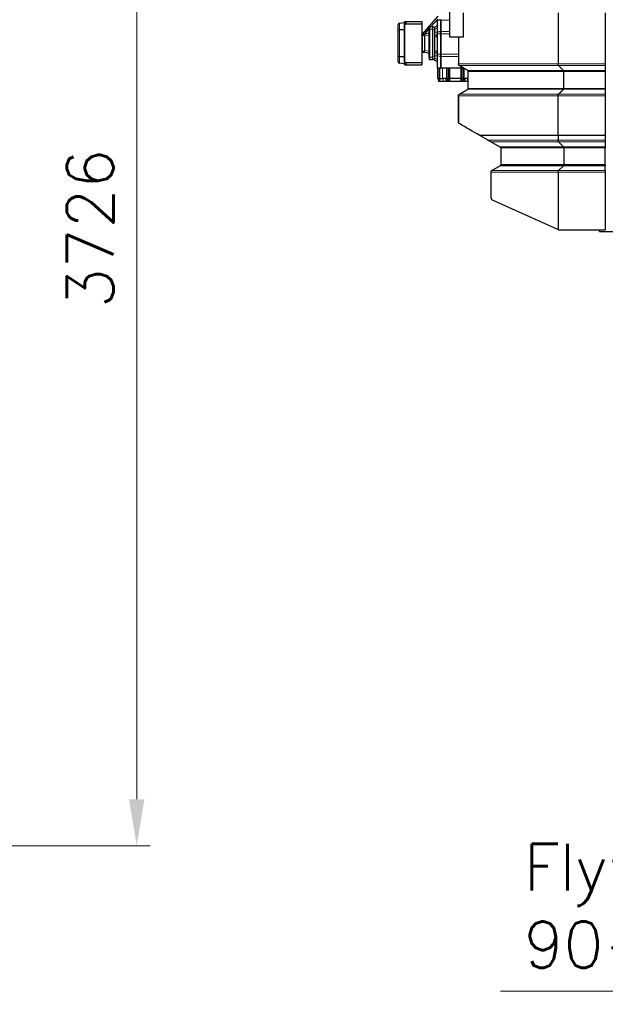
# Model space of a CAD drawing. Header units: inches. Extents: x 0 to 23760, y -13 to 16800.
# Tile 189 of 256: x 13183 to 14947, y 10857 to 13823. Entities that reach past the tile are written whole.
import ezdxf

# ---------------------------------------------------------------- set-up
doc = ezdxf.new("R2010")
doc.units = ezdxf.units.IN
doc.layers.add('1', color=7, linetype='Continuous', true_color=0xffffff)
doc.layers.add('254', color=7, linetype='Continuous', true_color=0xffffff)
doc.styles.add('latin_extended', font='simplex.shx')
doc.dimstyles.get("Standard").update_dxf_attribs({"dimtxt": 0.18, "dimasz": 0.18, "dimexe": 0.18, "dimexo": 0.0625, "dimgap": 0.09, "dimtad": 0, "dimtih": 1, "dimtoh": 1, "dimdec": 4, "dimzin": 0, "dimdsep": 46, "dimtxsty": 'Standard', "dimcen": 0.09, "dimadec": 0, "dimazin": 0, "dimtfac": 1, "dimtdec": 4, "dimtofl": 0, "dimtmove": 0, "dimatfit": 3, "dimfxl": 1, "dimtolj": 1, "dimtzin": 0, "dimarcsym": 0})

# ---------------------------------------------------------------- blocks, each defined once
blk = doc.blocks.new('_U2')
at = {"layer": '254', "color": 3, "linetype": 'Continuous', "lineweight": 13, "transparency": 16777216}
for p, q in [((15851.1, 12504.3), (15851.1, 10856.7)), ((16011.1, 12504.3), (16011.1, 10856.7)), ((15851.1, 10896.7), (14631.1, 10896.7)), ((15711.1, 10896.7), (15571.1, 10896.7)), ((16011.1, 10896.7), (15851.1, 10896.7)), ((16151.1, 10896.7), (16291.1, 10896.7))]:
    blk.add_line(p, q, dxfattribs=at)
at = {"layer": '254', "color": 3, "transparency": 16777216}
for points in [[(15711.1, 10873.4), (15711.1, 10920), (15851.1, 10896.7)], [(16151.1, 10920), (16151.1, 10873.4), (16011.1, 10896.7)]]:
    blk.add_solid(points, dxfattribs=at)
at = {"layer": 'Defpoints', "color": 0, "transparency": 16777216}
for p in [(15851.1, 12544.3), (16011.1, 12544.3), (15851.1, 10896.7)]:
    blk.add_point(p, dxfattribs=at)
at = {"layer": '254', "color": 2, "lineweight": 13, "transparency": 16777216, "insert": (14701.1, 11340), "char_height": 140, "attachment_point": 1, "style": 'latin_extended'}
blk.add_mtext('\\A1;\\C2;Flywheel\\P\\C2;90-240', dxfattribs=at)
blk = doc.blocks.new('_U5')
at = {"layer": '254', "color": 3, "linetype": 'Continuous', "lineweight": 13, "transparency": 16777216}
for p, q in [((12165.5, 15060.3), (13575.7, 15060.3)), ((13535.7, 14920.3), (13535.7, 11474.3)), ((11624.7, 11334.3), (13575.7, 11334.3))]:
    blk.add_line(p, q, dxfattribs=at)
at = {"layer": '254', "color": 3, "transparency": 16777216}
for points in [[(13559, 14920.3), (13512.4, 14920.3), (13535.7, 15060.3)], [(13512.4, 11474.3), (13559, 11474.3), (13535.7, 11334.3)]]:
    blk.add_solid(points, dxfattribs=at)
at = {"layer": 'Defpoints', "color": 0, "transparency": 16777216}
for p in [(12125.5, 15060.3), (11584.7, 11334.3), (13535.7, 11334.3)]:
    blk.add_point(p, dxfattribs=at)
at = {"layer": '254', "color": 2, "lineweight": 13, "transparency": 16777216, "insert": (13325.7, 12954), "char_height": 140, "attachment_point": 1, "rotation": 90, "style": 'latin_extended'}
blk.add_mtext('\\A1;3726', dxfattribs=at)

msp = doc.modelspace()

# ---------------------------------------------------------------- linework, layer by layer
at = {"layer": '1', "color": 2, "linetype": 'Continuous', "lineweight": 25}
for p, q in [((14478.123, 13770.332), (14478.123, 13955.832)), ((14442.034, 13834.193), (14394.814, 13779.761)), ((14422.338, 13802.333), (14442.033, 13825.035)), ((14518.66, 13843.332), (14518.66, 13770.332)), ((14804.179, 13843.332), (14804.179, 13689.929)), ((14946.123, 13843.332), (14946.123, 13689.929)), ((14323.032, 13791.023), (14323.032, 13807.407)), ((14327.336, 13812.358), (14341.171, 13814.302)), ((14342.032, 13808.918), (14342.032, 13816.332)), ((14342.032, 13695.746), (14342.032, 13808.918)), ((14343.032, 13817.332), (14346.032, 13817.332)), ((14343.032, 13809.332), (14346.032, 13809.332)), ((14346.032, 13817.332), (14346.032, 13810.232)), ((14346.032, 13817.332), (14394.032, 13817.332)), ((14346.032, 13810.232), (14394.032, 13810.232)), ((14346.032, 13810.232), (14346.032, 13809.332)), ((14394.032, 13817.332), (14394.032, 13810.232)), ((14394.032, 13810.232), (14394.032, 13694.432)), ((14402.622, 13779.606), (14416.533, 13795.641)), ((14416.532, 13800.832), (14416.532, 13794.332)), ((14416.532, 13710.332), (14416.532, 13794.332)), ((14418.032, 13802.332), (14426.532, 13802.332)), ((14426.532, 13802.332), (14426.552, 13802.326)), ((14426.532, 13794.332), (14426.532, 13710.332)), ((14426.552, 13802.326), (14432.532, 13800.612)), ((14432.532, 13800.136), (14441.532, 13805.332)), ((14432.532, 13800.612), (14432.532, 13792.921)), ((14441.532, 13805.614), (14441.041, 13805.048)), ((14441.532, 13785.861), (14441.532, 13822.832)), ((14441.532, 13822.832), (14451.032, 13822.832)), ((14448.532, 13823.332), (14448.532, 13822.832)), ((14451.032, 13787.661), (14451.032, 13822.832)), ((14451.532, 13823.332), (14451.532, 13821.868)), ((14451.532, 13821.868), (14451.532, 13787.761)), ((14323.032, 13713.642), (14323.032, 13791.023)), ((14396.032, 13779.332), (14402.032, 13779.332)), ((14396.032, 13776.601), (14402.032, 13776.601)), ((14402.032, 13779.447), (14416.532, 13783.332)), ((14402.032, 13779.332), (14402.032, 13779.447)), ((14402.032, 13779.332), (14402.032, 13776.601)), ((14402.032, 13774.83), (14402.032, 13776.601)), ((14402.032, 13773.651), (14402.032, 13774.83)), ((14402.032, 13773.651), (14402.032, 13731.013)), ((14432.532, 13792.921), (14432.532, 13711.743)), ((14441.407, 13777.332), (14441.532, 13777.332)), ((14441.532, 13719.333), (14441.532, 13780.831)), ((14451.032, 13719.333), (14451.032, 13780.831)), ((14451.532, 13787.761), (14451.532, 13780.69)), ((14451.532, 13780.69), (14451.532, 13719.474)), ((14518.66, 13770.332), (14478.123, 13770.332)), ((14504.123, 13770.332), (14504.123, 13689.929)), ((14323.032, 13697.257), (14323.032, 13713.642)), ((14396.032, 13725.332), (14402.032, 13725.332)), ((14402.032, 13729.834), (14402.032, 13731.013)), ((14402.032, 13727.332), (14402.032, 13729.834)), ((14402.032, 13725.332), (14402.032, 13727.332)), ((14402.032, 13725.217), (14402.032, 13725.332)), ((14416.532, 13721.332), (14402.032, 13725.217)), ((14416.532, 13710.332), (14416.532, 13703.832)), ((14432.532, 13711.743), (14432.532, 13704.052)), ((14441.532, 13722.332), (14441.408, 13722.332)), ((14441.532, 13677.332), (14441.532, 13714.303)), ((14451.032, 13677.332), (14451.032, 13712.503)), ((14451.532, 13719.474), (14451.532, 13712.403)), ((14451.532, 13712.403), (14451.532, 13678.296)), ((14341.171, 13690.362), (14327.336, 13692.306)), ((14342.032, 13688.332), (14342.032, 13695.746)), ((14343.032, 13695.332), (14346.032, 13695.332)), ((14343.032, 13687.332), (14346.032, 13687.332)), ((14346.032, 13695.332), (14346.032, 13694.432)), ((14346.032, 13694.432), (14346.032, 13687.332)), ((14346.032, 13694.432), (14394.032, 13694.432)), ((14346.032, 13687.332), (14394.032, 13687.332)), ((14394.032, 13694.432), (14394.032, 13687.332)), ((14426.532, 13702.332), (14418.032, 13702.332)), ((14426.552, 13702.338), (14426.532, 13702.332)), ((14432.532, 13704.052), (14426.552, 13702.338)), ((14432.532, 13701.528), (14432.532, 13704.052)), ((14441.532, 13696.332), (14432.532, 13701.528)), ((14441.532, 13677.332), (14451.032, 13677.332)), ((14442.032, 13676.832), (14443.497, 13676.832)), ((14442.032, 13645.582), (14442.032, 13676.832)), ((14447.068, 13676.832), (14443.497, 13676.832)), ((14448.532, 13676.832), (14447.068, 13676.832)), ((14448.532, 13677.332), (14448.532, 13676.832)), ((14448.532, 13645.582), (14448.532, 13676.832)), ((14451.532, 13676.832), (14451.532, 13678.296)), ((14520.807, 13676.832), (14451.532, 13676.832)), ((14946.123, 13689.929), (14946.123, 13684.732)), ((14442.032, 13645.582), (14444.176, 13637.582)), ((14442.032, 13645.582), (14443.497, 13645.582)), ((14443.497, 13645.582), (14445.965, 13645.582)), ((14447.068, 13645.582), (14445.965, 13645.582)), ((14448.532, 13645.582), (14447.068, 13645.582)), ((14448.532, 13645.582), (14456.532, 13645.582)), ((14468.461, 13645.582), (14456.532, 13645.582)), ((14470.375, 13645.582), (14468.461, 13645.582)), ((14471.997, 13645.582), (14470.375, 13645.582)), ((14475.068, 13645.582), (14471.997, 13645.582)), ((14478.603, 13645.582), (14475.068, 13645.582)), ((14511.461, 13645.582), (14478.603, 13645.582)), ((14514.997, 13645.582), (14511.461, 13645.582)), ((14518.068, 13645.582), (14514.997, 13645.582)), ((14518.068, 13645.582), (14519.69, 13645.582)), ((14521.603, 13645.582), (14519.69, 13645.582)), ((14533.532, 13645.582), (14521.603, 13645.582)), ((14524.407, 13645.582), (14522.891, 13637.582)), ((14534.123, 13645.582), (14533.532, 13645.582)), ((14534.123, 13615.876), (14534.123, 13667.412)), ((14821.5, 13615.876), (14821.5, 13667.412)), ((14946.123, 13670.01), (14946.123, 13667.412)), ((14946.123, 13667.412), (14946.123, 13615.876)), ((14444.176, 13637.582), (14445.013, 13637.582)), ((14445.013, 13637.582), (14447.388, 13637.582)), ((14447.815, 13637.582), (14458.775, 13637.582)), ((14472.161, 13637.582), (14472.243, 13637.582)), ((14472.243, 13637.582), (14473.513, 13637.582)), ((14473.513, 13637.582), (14476.584, 13637.582)), ((14476.584, 13637.582), (14478.603, 13637.582)), ((14478.603, 13637.582), (14511.461, 13637.582)), ((14511.461, 13637.582), (14513.481, 13637.582)), ((14513.481, 13637.582), (14516.552, 13637.582)), ((14516.552, 13637.582), (14517.782, 13637.582)), ((14517.782, 13637.582), (14517.856, 13637.582)), ((14531.274, 13637.582), (14534.123, 13637.582)), ((14946.123, 13598.556), (14946.123, 13593.359)), ((14593.392, 13459.924), (14568.354, 13474.419)), ((14804.179, 13474.419), (14804.179, 13459.924)), ((14946.123, 13477.898), (14946.123, 13474.419)), ((14946.123, 13474.419), (14946.123, 13459.924)), ((14627.791, 13440.01), (14602.36, 13454.732)), ((14820.634, 13440.01), (14805.911, 13454.732)), ((14946.123, 13459.924), (14946.123, 13454.732)), ((14946.123, 13454.732), (14946.123, 13440.01)), ((14946.123, 13440.01), (14946.123, 13437.412)), ((14633.123, 13387.117), (14633.123, 13435.194)), ((14821.5, 13437.412), (14821.5, 13385.876)), ((14946.123, 13385.876), (14946.123, 13437.412)), ((14606.123, 13369.797), (14629.474, 13383.278)), ((14821.5, 13385.876), (14632.854, 13385.876)), ((14820.634, 13383.278), (14805.911, 13368.556)), ((14946.123, 13385.876), (14821.5, 13385.876)), ((14946.123, 13385.876), (14946.123, 13383.278)), ((14946.123, 13368.556), (14946.123, 13383.278)), ((14603.123, 13285.268), (14603.123, 13363.359)), ((14804.179, 13363.359), (14804.179, 13190.547)), ((14946.123, 13368.556), (14946.123, 13363.359)), ((14946.123, 13363.359), (14946.123, 13190.332)), ((14803.298, 13190.866), (14606.651, 13279.801)), ((14805.77, 13190.332), (14946.123, 13190.332)), ((14929.123, 13185.341), (14929.123, 13190.338)), ((14929.123, 13185.341), (15077.77, 13185.341))]:
    msp.add_line(p, q, dxfattribs=at)
at = {"layer": '1', "color": 110, "linetype": 'Continuous', "lineweight": 13}
for p, q in [((14341.171, 13813.432), (14327.336, 13811.488)), ((14327.336, 13811.488), (14327.336, 13793.944)), ((14327.336, 13793.944), (14341.171, 13794.749)), ((14341.171, 13794.749), (14341.171, 13813.432)), ((14343.032, 13817.332), (14343.032, 13809.332)), ((14343.032, 13809.332), (14343.032, 13695.332)), ((14416.532, 13794.332), (14418.032, 13794.332)), ((14418.032, 13802.332), (14418.032, 13794.332)), ((14426.532, 13794.332), (14418.032, 13794.332)), ((14418.032, 13794.332), (14418.032, 13710.332)), ((14432.532, 13792.921), (14426.552, 13794.636)), ((14441.532, 13798.404), (14432.532, 13793.208)), ((14478.124, 13821.868), (14451.532, 13821.868)), ((14341.171, 13792.648), (14327.336, 13791.843)), ((14327.336, 13791.843), (14327.336, 13712.821)), ((14341.171, 13712.016), (14341.171, 13792.648)), ((14396.032, 13779.332), (14396.032, 13776.601)), ((14396.032, 13776.601), (14396.032, 13727.332)), ((14416.532, 13777.536), (14402.032, 13773.651)), ((14432.532, 13785.332), (14441.532, 13785.332)), ((14441.532, 13771.332), (14438.407, 13771.332)), ((14441.532, 13780.831), (14451.032, 13780.831)), ((14478.124, 13787.761), (14451.532, 13787.761)), ((14478.124, 13780.69), (14451.532, 13780.69)), ((14327.336, 13712.821), (14341.171, 13712.016)), ((14327.336, 13710.721), (14327.336, 13693.176)), ((14341.171, 13709.915), (14327.336, 13710.721)), ((14341.171, 13691.232), (14341.171, 13709.915)), ((14396.032, 13727.332), (14394.032, 13727.332)), ((14396.032, 13727.332), (14402.032, 13727.332)), ((14396.032, 13725.332), (14396.032, 13727.332)), ((14402.032, 13731.013), (14416.532, 13727.128)), ((14416.532, 13710.332), (14418.032, 13710.332)), ((14418.032, 13710.332), (14426.532, 13710.332)), ((14418.032, 13702.332), (14418.032, 13710.332)), ((14426.552, 13710.028), (14432.532, 13711.743)), ((14441.532, 13714.332), (14432.532, 13714.332)), ((14432.532, 13708.456), (14441.532, 13703.26)), ((14438.408, 13728.332), (14441.532, 13728.332)), ((14441.532, 13714.303), (14451.032, 13712.503)), ((14504.123, 13719.474), (14451.532, 13719.474)), ((14504.123, 13712.403), (14451.532, 13712.403)), ((14327.336, 13693.176), (14341.171, 13691.232)), ((14343.032, 13695.332), (14343.032, 13687.332)), ((14443.497, 13645.582), (14443.497, 13676.832)), ((14447.068, 13645.582), (14447.068, 13676.832)), ((14518.27, 13678.296), (14451.532, 13678.296)), ((14456.532, 13645.582), (14456.532, 13676.832)), ((14468.461, 13645.582), (14468.461, 13676.832)), ((14471.997, 13645.582), (14471.997, 13676.832)), ((14475.068, 13645.582), (14475.068, 13676.832)), ((14478.603, 13645.582), (14478.603, 13676.832)), ((14805.911, 13684.732), (14507.123, 13684.732)), ((14511.461, 13645.582), (14511.461, 13676.832)), ((14514.997, 13645.582), (14514.997, 13676.832)), ((14518.068, 13645.582), (14518.068, 13676.832)), ((14521.603, 13645.582), (14521.603, 13676.372)), ((14946.123, 13684.732), (14805.911, 13684.732)), ((14443.497, 13645.582), (14445.013, 13637.582)), ((14446.706, 13645.582), (14447.526, 13637.582)), ((14447.815, 13645.582), (14447.815, 13637.582)), ((14458.776, 13645.582), (14458.775, 13637.582)), ((14465.645, 13645.582), (14467.16, 13637.582)), ((14468.438, 13645.582), (14470.582, 13637.582)), ((14468.44, 13645.582), (14470.583, 13637.582)), ((14471.997, 13645.582), (14473.513, 13637.582)), ((14475.068, 13645.582), (14476.584, 13637.582)), ((14478.603, 13645.582), (14478.603, 13637.582)), ((14511.461, 13645.582), (14511.461, 13637.582)), ((14514.997, 13645.582), (14513.481, 13637.582)), ((14518.068, 13645.582), (14516.552, 13637.582)), ((14531.274, 13645.582), (14531.274, 13637.582)), ((14820.634, 13670.01), (14532.623, 13670.01)), ((14533.532, 13645.582), (14533.532, 13669.157)), ((14821.5, 13667.412), (14534.123, 13667.412)), ((14946.123, 13670.01), (14820.634, 13670.01)), ((14946.123, 13667.412), (14821.5, 13667.412)), ((14821.5, 13615.876), (14534.123, 13615.876)), ((14946.123, 13615.876), (14821.5, 13615.876)), ((14804.179, 13593.359), (14504.123, 13593.359)), ((14805.911, 13598.556), (14507.123, 13598.556)), ((14820.633, 13613.278), (14532.622, 13613.278)), ((14946.123, 13593.359), (14804.179, 13593.359)), ((14946.123, 13598.556), (14805.911, 13598.556)), ((14946.123, 13613.278), (14820.633, 13613.278)), ((14804.179, 13459.924), (14593.392, 13459.924)), ((14805.911, 13454.732), (14602.36, 13454.732)), ((14820.634, 13440.01), (14627.791, 13440.01)), ((14946.123, 13459.924), (14804.179, 13459.924)), ((14946.123, 13454.732), (14805.911, 13454.732)), ((14946.123, 13440.01), (14820.634, 13440.01)), ((14821.5, 13437.412), (14632.143, 13437.412)), ((14946.123, 13437.412), (14821.5, 13437.412)), ((14820.634, 13383.278), (14629.474, 13383.278)), ((14946.123, 13383.278), (14820.634, 13383.278)), ((14603.123, 13363.359), (14804.179, 13363.359)), ((14805.911, 13368.556), (14604.611, 13368.556)), ((14804.179, 13363.359), (14946.123, 13363.359)), ((14946.123, 13368.556), (14805.911, 13368.556))]:
    msp.add_line(p, q, dxfattribs=at)
at = {"layer": '1', "color": 2, "linetype": 'Continuous', "lineweight": 25}
for centre, radius, start, end in [((14328.032, 13807.407), 5, 98, 180), ((14341.032, 13815.293), 1, 278, 0), ((14343.032, 13816.332), 1, 90, 180), ((14418.032, 13800.832), 1.5, 90, 180), ((14396.032, 13723.332), 2, 90, 180), ((14328.032, 13697.257), 5, 180, 262), ((14341.032, 13689.371), 1, 0, 82), ((14343.032, 13688.332), 1, 180, 270), ((14418.032, 13703.832), 1.5, 180, 270), ((14630.123, 13435.194), 3, 47.686056, 59.932987), ((14630.123, 13435.194), 3, 0, 47.68667), ((14630.123, 13387.117), 3, 323.719688, 335.564062), ((14609.123, 13364.6), 6, 138.762188, 153.490313), ((14609.123, 13285.268), 6, 180, 245.664601), ((14805.77, 13196.332), 6, 254.626731, 270)]:
    msp.add_arc(centre, radius, start, end, dxfattribs=at)
at = {"layer": '1', "color": 110, "linetype": 'Continuous', "lineweight": 13}
for centre, major_axis, ratio, start_param, end_param in [((14328.032, 13807.407), (5, 0), 0.82426407, 1.71042267, 3.14159265), ((14328.032, 13791.023), (5, 0), 0.58994949, 1.71042267, 3.14159265), ((14327.754, 13809.387), (-0.418, 2.971), 0.05755184, 0, 0.77734267), ((14327.754, 13791.843), (-0.174, 2.995), 0.13894242, 0.78536545, 1.56270812), ((14341.589, 13811.332), (0.418, -2.971), 0.05755184, 3.14159265, 3.91893532), ((14341.589, 13792.648), (0.174, -2.995), 0.13894242, 3.92695811, 4.70430077), ((14341.032, 13815.293), (0, 1.879), 0.53228873, 3.28121899, 4.71238898), ((14341.032, 13794.289), (1, 0), 0.46446609, 0, 1.43116999), ((14341.032, 13794.289), (0, 1.657), 0.60355339, 3.28121899, 4.71238898), ((14328.032, 13791.023), (5, 0), 0.16568542, 1.71042267, 3.14159265), ((14441.408, 13785.332), (24.249, 0), 0.32991444, 4.33765455, 4.71235446), ((14438.408, 13785.332), (24.249, 0), 0.57735027, 4.46764547, 4.71235683), ((14328.032, 13713.642), (5, 0), 0.58994949, 3.14159265, 4.57276264), ((14328.032, 13713.642), (5, 0), 0.16568542, 3.14159265, 4.57276264), ((14327.754, 13712.821), (0.174, 2.995), 0.13894242, 1.57888453, 2.3562272), ((14341.589, 13712.016), (-0.174, -2.995), 0.13894242, 4.72047719, 5.49781985), ((14341.032, 13710.375), (0, 1.657), 0.60355339, 4.71238898, 6.14355897), ((14341.032, 13710.375), (1, 0), 0.46446609, 4.85201532, 6.28318531), ((14438.408, 13714.332), (24.249, 0), 0.57735027, 1.57079633, 1.81553984), ((14441.408, 13714.332), (24.249, 0), 0.32991444, 1.57079633, 1.94553076), ((14441.408, 13728.332), (0, 6), 0.5, 1.57079633, 3.14159265), ((14328.032, 13697.257), (5, 0), 0.82426407, 3.14159265, 4.57276264), ((14327.754, 13695.277), (0.418, 2.971), 0.05755184, 2.36424999, 3.14159265), ((14341.589, 13693.332), (-0.418, -2.971), 0.05755184, 5.50584264, 6.28318531), ((14341.032, 13689.371), (0, 1.879), 0.53228873, 4.71238898, 6.14355897)]:
    msp.add_ellipse(centre, major_axis=major_axis, ratio=ratio, start_param=start_param, end_param=end_param, dxfattribs=at)
at = {"layer": '1', "color": 2, "linetype": 'Continuous', "lineweight": 25}
for centre, major_axis, ratio, start_param, end_param in [((14343.032, 13808.918), (1, 0), 0.41421356, 1.57079633, 3.14159265), ((14454.432, 13794.332), (-27.9, 0), 0.28674422, 6.24516086, 6.28318532), ((14425.408, 13794.332), (1.124, 7.999), 0.13529591, 4.76942591, 6.264173), ((14454.432, 13710.332), (27.9, 0), 0.28674422, 3.14159264, 3.1796171), ((14425.408, 13710.332), (-1.124, 7.999), 0.13529591, 3.16060496, 4.65535205), ((14343.032, 13695.746), (1, 0), 0.41421356, 3.14159265, 4.71238898), ((14630.123, 13387.117), (0.714, 2.914), 1, 4.52625759, 4.95273588), ((14609.123, 13364.6), (4.243, 4.243), 1, 1.30899694, 1.63645093), ((14805.77, 13196.332), (2.091, 5.624), 0.99999999, 3.07277701, 3.22919569)]:
    msp.add_ellipse(centre, major_axis=major_axis, ratio=ratio, start_param=start_param, end_param=end_param, dxfattribs=at)
for points, knots in [([(14394.032, 13781.332), (14394.032, 13781.317), (14394.032, 13781.301), (14394.033, 13781.27), (14394.035, 13781.224), (14394.038, 13781.177), (14394.047, 13781.085), (14394.064, 13780.963), (14394.092, 13780.842), (14394.118, 13780.751), (14394.128, 13780.721), (14394.148, 13780.661), (14394.159, 13780.632), (14394.216, 13780.485), (14394.273, 13780.373), (14394.358, 13780.237), (14394.376, 13780.211), (14394.413, 13780.158), (14394.432, 13780.132), (14394.492, 13780.055), (14394.577, 13779.956), (14394.671, 13779.865), (14394.771, 13779.779), (14394.823, 13779.738), (14394.933, 13779.66), (14395.046, 13779.588), (14395.167, 13779.528), (14395.291, 13779.473), (14395.355, 13779.449), (14395.487, 13779.407), (14395.62, 13779.371), (14395.756, 13779.35), (14395.893, 13779.336), (14395.962, 13779.332), (14396.032, 13779.332)], [0, 0, 0, 0, 0.015625, 0.015625, 0.03125, 0.0625, 0.0625, 0.125, 0.1875, 0.1875, 0.21875, 0.21875, 0.25, 0.25, 0.375, 0.375, 0.40625, 0.40625, 0.4375, 0.4375, 0.5, 0.5625, 0.5625, 0.625, 0.625, 0.6875, 0.75, 0.75, 0.8125, 0.8125, 0.875, 0.9375, 0.9375, 1, 1, 1, 1]), ([(14396.032, 13776.601), (14395.962, 13776.601), (14395.893, 13776.603), (14395.756, 13776.61), (14395.62, 13776.62), (14395.487, 13776.637), (14395.355, 13776.657), (14395.291, 13776.668), (14395.167, 13776.694), (14395.046, 13776.723), (14394.933, 13776.758), (14394.823, 13776.795), (14394.771, 13776.815), (14394.671, 13776.857), (14394.577, 13776.901), (14394.492, 13776.949), (14394.432, 13776.986), (14394.413, 13776.999), (14394.376, 13777.025), (14394.358, 13777.038), (14394.273, 13777.104), (14394.216, 13777.16), (14394.159, 13777.232), (14394.148, 13777.247), (14394.128, 13777.277), (14394.118, 13777.292), (14394.092, 13777.337), (14394.064, 13777.397), (14394.047, 13777.459), (14394.038, 13777.506), (14394.035, 13777.529), (14394.033, 13777.553), (14394.032, 13777.569), (14394.032, 13777.577), (14394.032, 13777.584)], [0, 0, 0, 0, 0.0625, 0.0625, 0.125, 0.1875, 0.1875, 0.25, 0.25, 0.3125, 0.375, 0.375, 0.4375, 0.4375, 0.5, 0.5625, 0.5625, 0.59375, 0.59375, 0.625, 0.625, 0.75, 0.75, 0.78125, 0.78125, 0.8125, 0.8125, 0.875, 0.9375, 0.9375, 0.96875, 0.984375, 0.984375, 1, 1, 1, 1]), ([(14441.532, 13780.831), (14441.532, 13781.769), (14441.532, 13782.697), (14441.532, 13784.411), (14441.532, 13785.197), (14441.532, 13785.861)], [0, 0, 0, 0, 0.50003712, 0.50003712, 1, 1, 1, 1]), ([(14451.032, 13780.831), (14451.032, 13782.1), (14451.032, 13783.362), (14451.032, 13785.694), (14451.032, 13786.763), (14451.032, 13787.661)], [0, 0, 0, 0, 0.5, 0.5, 1, 1, 1, 1]), ([(14441.532, 13714.303), (14441.532, 13714.966), (14441.532, 13715.753), (14441.532, 13717.467), (14441.532, 13718.394), (14441.532, 13719.333)], [0, 0, 0, 0, 0.50003712, 0.50003712, 1, 1, 1, 1]), ([(14451.032, 13712.503), (14451.032, 13713.401), (14451.032, 13714.47), (14451.032, 13716.802), (14451.032, 13718.064), (14451.032, 13719.333)], [0, 0, 0, 0, 0.5, 0.5, 1, 1, 1, 1]), ([(14507.123, 13684.732), (14506.895, 13684.864), (14506.677, 13685.01), (14506.365, 13685.249), (14506.264, 13685.332), (14506.116, 13685.462), (14506.043, 13685.528), (14505.972, 13685.596), (14505.925, 13685.642), (14505.901, 13685.665), (14505.692, 13685.875), (14505.52, 13686.072), (14505.203, 13686.485), (14505.059, 13686.701), (14504.862, 13687.04), (14504.801, 13687.156), (14504.684, 13687.393), (14504.63, 13687.512), (14504.48, 13687.875), (14504.396, 13688.121), (14504.261, 13688.623), (14504.21, 13688.879), (14504.166, 13689.206), (14504.159, 13689.271), (14504.146, 13689.402), (14504.14, 13689.468), (14504.127, 13689.665), (14504.123, 13689.797), (14504.123, 13689.929)], [0, 0, 0, 0, 0.125, 0.125, 0.1875, 0.1875, 0.21875, 0.234375, 0.234375, 0.25, 0.25, 0.375, 0.375, 0.5, 0.5, 0.5625, 0.5625, 0.625, 0.625, 0.75, 0.75, 0.875, 0.875, 0.90625, 0.90625, 0.9375, 0.9375, 1, 1, 1, 1]), ([(14445.965, 13645.582), (14446.085, 13644.915), (14446.206, 13644.249), (14446.445, 13642.915), (14446.565, 13642.249), (14446.803, 13640.915), (14446.921, 13640.249), (14447.097, 13639.249), (14447.156, 13638.915), (14447.272, 13638.249), (14447.33, 13637.915), (14447.388, 13637.582)], [0, 0, 0, 0, 0.25, 0.25, 0.5, 0.5, 0.75, 0.75, 0.875, 0.875, 1, 1, 1, 1]), ([(14470.331, 13645.582), (14470.423, 13645.179), (14470.515, 13644.775), (14470.792, 13643.565), (14470.977, 13642.759), (14471.328, 13641.224), (14471.495, 13640.495), (14471.828, 13639.039), (14471.995, 13638.31), (14472.161, 13637.582)], [0, 0, 0, 0, 0.15124204, 0.15124204, 0.45372613, 0.45372613, 0.72686307, 0.72686307, 1, 1, 1, 1]), ([(14470.375, 13645.582), (14470.528, 13644.916), (14470.682, 13644.251), (14470.991, 13642.918), (14471.147, 13642.252), (14471.614, 13640.252), (14471.928, 13638.917), (14472.243, 13637.582)], [0, 0, 0, 0, 0.25, 0.25, 0.5, 0.5, 1, 1, 1, 1]), ([(14519.69, 13645.582), (14519.533, 13644.917), (14519.376, 13644.251), (14519.06, 13642.919), (14518.901, 13642.252), (14518.424, 13640.252), (14518.104, 13638.917), (14517.782, 13637.582)], [0, 0, 0, 0, 0.25, 0.25, 0.5, 0.5, 1, 1, 1, 1]), ([(14519.73, 13645.582), (14519.553, 13644.828), (14519.377, 13644.074), (14518.976, 13642.363), (14518.752, 13641.407), (14518.304, 13639.494), (14518.08, 13638.538), (14517.856, 13637.582)], [0, 0, 0, 0, 0.28282802, 0.28282802, 0.64141401, 0.64141401, 1, 1, 1, 1]), ([(14458.775, 13637.582), (14460.307, 13637.582), (14461.852, 13637.582), (14464.729, 13637.582), (14466.058, 13637.582), (14467.16, 13637.582)], [0, 0, 0, 0, 0.5, 0.5, 1, 1, 1, 1]), ([(14467.16, 13637.582), (14468.263, 13637.582), (14469.133, 13637.582), (14469.828, 13637.582), (14469.932, 13637.582), (14470.025, 13637.582)], [0, 0, 0, 0, 0.83365898, 0.83365898, 1, 1, 1, 1]), ([(14470.583, 13637.582), (14470.584, 13637.582), (14470.584, 13637.582), (14470.585, 13637.582), (14470.584, 13637.582), (14470.592, 13637.582), (14470.604, 13637.582), (14470.624, 13637.582), (14470.637, 13637.582), (14470.676, 13637.582), (14470.702, 13637.582), (14470.777, 13637.582), (14470.821, 13637.582), (14470.927, 13637.582), (14470.963, 13637.582), (14470.977, 13637.582), (14470.944, 13637.582), (14471.437, 13637.582), (14471.799, 13637.582), (14472.161, 13637.582)], [0, 0, 0, 0, 0.03861061, 0.03861061, 0.08547607, 0.08547607, 0.17920698, 0.17920698, 0.27293789, 0.27293789, 0.36666881, 0.36666881, 0.55413063, 0.55413063, 0.64786154, 0.64786154, 0.74159246, 0.74159246, 1, 1, 1, 1]), ([(14517.856, 13637.582), (14518.232, 13637.582), (14518.608, 13637.582), (14519.122, 13637.582), (14519.244, 13637.582), (14519.432, 13637.582), (14519.476, 13637.582), (14519.476, 13637.582)], [0, 0, 0, 0, 0.57841822, 0.57841822, 0.78995075, 0.78995075, 1, 1, 1, 1]), ([(14519.474, 13637.582), (14519.474, 13637.582), (14519.762, 13637.582), (14520.919, 13637.582), (14521.789, 13637.582), (14522.891, 13637.582)], [0, 0, 0, 0, 0.5, 0.5, 1, 1, 1, 1]), ([(14522.891, 13637.582), (14523.993, 13637.582), (14525.321, 13637.582), (14528.197, 13637.582), (14529.742, 13637.582), (14531.274, 13637.582)], [0, 0, 0, 0, 0.5, 0.5, 1, 1, 1, 1]), ([(14504.123, 13593.359), (14504.123, 13582.24), (14504.123, 13571.121), (14504.123, 13545.022), (14504.123, 13530.042), (14504.123, 13515.062)], [0, 0, 0, 0, 0.42603923, 0.42603923, 1, 1, 1, 1]), ([(14507.117, 13509.87), (14506.948, 13509.967), (14506.781, 13510.075), (14506.452, 13510.312), (14506.29, 13510.441), (14506.051, 13510.654), (14505.972, 13510.729), (14505.816, 13510.884), (14505.738, 13510.965), (14505.585, 13511.135), (14505.51, 13511.224), (14505.398, 13511.364), (14505.36, 13511.412), (14505.287, 13511.51), (14505.25, 13511.561), (14505.143, 13511.714), (14505.072, 13511.821), (14504.936, 13512.043), (14504.87, 13512.16), (14504.774, 13512.343), (14504.743, 13512.405), (14504.682, 13512.533), (14504.652, 13512.598), (14504.565, 13512.797), (14504.511, 13512.935), (14504.41, 13513.221), (14504.364, 13513.37), (14504.303, 13513.603), (14504.283, 13513.683), (14504.256, 13513.804), (14504.248, 13513.846), (14504.231, 13513.928), (14504.223, 13513.969), (14504.186, 13514.177), (14504.163, 13514.346), (14504.132, 13514.691), (14504.124, 13514.866), (14504.123, 13515.044)], [0, 0, 0, 0, 0.125, 0.125, 0.25, 0.25, 0.3125, 0.3125, 0.375, 0.375, 0.4375, 0.4375, 0.46875, 0.46875, 0.5, 0.5, 0.5625, 0.5625, 0.625, 0.625, 0.65625, 0.65625, 0.6875, 0.6875, 0.75, 0.75, 0.8125, 0.8125, 0.84375, 0.84375, 0.859375, 0.859375, 0.875, 0.875, 0.9375, 0.9375, 1, 1, 1, 1]), ([(14804.179, 13474.419), (14776.408, 13474.419), (14748.638, 13474.419), (14693.096, 13474.419), (14665.325, 13474.419), (14614.487, 13474.419), (14591.421, 13474.419), (14568.354, 13474.419)], [0, 0, 0, 0, 0.3532817, 0.3532817, 0.7065634, 0.7065634, 1, 1, 1, 1]), ([(14946.123, 13474.419), (14922.466, 13474.419), (14898.809, 13474.419), (14863.323, 13474.419), (14851.494, 13474.419), (14827.837, 13474.419), (14816.008, 13474.419), (14804.179, 13474.419)], [0, 0, 0, 0, 0.5, 0.5, 0.75, 0.75, 1, 1, 1, 1]), ([(14602.36, 13454.732), (14602.294, 13454.77), (14602.229, 13454.808), (14602.097, 13454.885), (14602.031, 13454.923), (14601.9, 13454.999), (14601.834, 13455.037), (14601.735, 13455.094), (14601.702, 13455.113), (14601.636, 13455.152), (14601.603, 13455.171), (14601.505, 13455.227), (14601.441, 13455.264), (14601.314, 13455.338), (14601.251, 13455.374), (14601.064, 13455.482), (14600.942, 13455.553), (14600.792, 13455.64), (14600.762, 13455.657), (14600.703, 13455.692), (14600.673, 13455.709), (14600.584, 13455.76), (14600.526, 13455.794), (14600.353, 13455.894), (14600.241, 13455.959), (14600.02, 13456.087), (14599.911, 13456.15), (14599.697, 13456.274), (14599.592, 13456.335), (14599.281, 13456.515), (14599.079, 13456.632), (14598.684, 13456.861), (14598.49, 13456.973), (14598.11, 13457.193), (14597.924, 13457.3), (14597.559, 13457.512), (14597.38, 13457.615), (14597.028, 13457.819), (14596.855, 13457.919), (14596.514, 13458.117), (14596.346, 13458.214), (14595.849, 13458.502), (14595.526, 13458.689), (14594.894, 13459.054), (14594.586, 13459.233), (14593.98, 13459.583), (14593.684, 13459.755), (14593.392, 13459.924)], [0, 0, 0, 0, 0.015625, 0.015625, 0.03125, 0.03125, 0.046875, 0.046875, 0.0546875, 0.0546875, 0.0625, 0.0625, 0.078125, 0.078125, 0.09375, 0.09375, 0.125, 0.125, 0.1328125, 0.1328125, 0.140625, 0.140625, 0.15625, 0.15625, 0.1875, 0.1875, 0.21875, 0.21875, 0.25, 0.25, 0.3125, 0.3125, 0.375, 0.375, 0.4375, 0.4375, 0.5, 0.5, 0.5625, 0.5625, 0.625, 0.625, 0.75, 0.75, 0.875, 0.875, 1, 1, 1, 1]), ([(14631.626, 13437.79), (14631.499, 13437.863), (14631.37, 13437.938), (14631.108, 13438.09), (14630.974, 13438.168), (14630.7, 13438.326), (14630.56, 13438.407), (14630.344, 13438.532), (14630.272, 13438.574), (14630.124, 13438.659), (14630.049, 13438.703), (14629.897, 13438.791), (14629.82, 13438.836), (14629.663, 13438.926), (14629.583, 13438.973), (14629.42, 13439.067), (14629.337, 13439.115), (14629.167, 13439.213), (14629.08, 13439.264), (14628.902, 13439.367), (14628.81, 13439.42), (14628.692, 13439.488), (14628.668, 13439.502), (14628.62, 13439.53), (14628.596, 13439.544), (14628.523, 13439.586), (14628.474, 13439.615), (14628.374, 13439.672), (14628.324, 13439.702), (14628.221, 13439.761), (14628.168, 13439.792), (14628.101, 13439.83), (14628.088, 13439.838), (14628.061, 13439.854), (14628.047, 13439.862), (14628.007, 13439.885), (14627.979, 13439.901), (14627.898, 13439.948), (14627.844, 13439.979), (14627.791, 13440.01)], [0, 0, 0, 0, 0.125, 0.125, 0.25, 0.25, 0.375, 0.375, 0.4375, 0.4375, 0.5, 0.5, 0.5625, 0.5625, 0.625, 0.625, 0.6875, 0.6875, 0.75, 0.75, 0.8125, 0.8125, 0.828125, 0.828125, 0.84375, 0.84375, 0.875, 0.875, 0.90625, 0.90625, 0.9375, 0.9375, 0.9453125, 0.9453125, 0.953125, 0.953125, 0.96875, 0.96875, 1, 1, 1, 1]), ([(14632.143, 13437.412), (14632.062, 13437.485), (14631.978, 13437.554), (14631.805, 13437.68), (14631.717, 13437.738), (14631.626, 13437.79)], [0, 0, 0, 0, 0.5, 0.5, 1, 1, 1, 1]), ([(14629.474, 13383.278), (14629.526, 13383.308), (14629.579, 13383.339), (14629.685, 13383.4), (14629.738, 13383.431), (14629.818, 13383.477), (14629.844, 13383.492), (14629.897, 13383.522), (14629.922, 13383.537), (14629.999, 13383.581), (14630.05, 13383.611), (14630.149, 13383.668), (14630.198, 13383.696), (14630.27, 13383.738), (14630.294, 13383.752), (14630.342, 13383.779), (14630.365, 13383.793), (14630.482, 13383.86), (14630.572, 13383.912), (14630.747, 13384.013), (14630.831, 13384.062), (14630.998, 13384.158), (14631.079, 13384.205), (14631.239, 13384.297), (14631.317, 13384.342), (14631.472, 13384.432), (14631.548, 13384.476), (14631.623, 13384.519)], [0, 0, 0, 0, 0.0625, 0.0625, 0.125, 0.125, 0.15625, 0.15625, 0.1875, 0.1875, 0.25, 0.25, 0.3125, 0.3125, 0.34375, 0.34375, 0.375, 0.375, 0.5, 0.5, 0.625, 0.625, 0.75, 0.75, 0.875, 0.875, 1, 1, 1, 1]), ([(14631.623, 13384.519), (14631.746, 13384.59), (14631.867, 13384.672), (14632.102, 13384.857), (14632.215, 13384.961), (14632.375, 13385.133), (14632.427, 13385.193), (14632.501, 13385.288), (14632.526, 13385.32), (14632.573, 13385.385), (14632.596, 13385.418), (14632.708, 13385.586), (14632.787, 13385.728), (14632.854, 13385.876)], [0, 0, 0, 0, 0.25, 0.25, 0.5, 0.5, 0.625, 0.625, 0.6875, 0.6875, 0.75, 0.75, 1, 1, 1, 1]), ([(14603.123, 13364.6), (14603.123, 13364.81), (14603.134, 13365.017), (14603.176, 13365.422), (14603.207, 13365.621), (14603.288, 13366.011), (14603.337, 13366.201), (14603.41, 13366.433), (14603.425, 13366.479), (14603.456, 13366.571), (14603.472, 13366.616), (14603.521, 13366.751), (14603.556, 13366.839), (14603.664, 13367.096), (14603.741, 13367.259), (14603.905, 13367.568), (14603.991, 13367.713), (14604.124, 13367.919), (14604.168, 13367.985), (14604.236, 13368.081), (14604.258, 13368.113), (14604.303, 13368.174), (14604.326, 13368.204), (14604.438, 13368.352), (14604.526, 13368.459), (14604.611, 13368.556)], [0, 0, 0, 0, 0.125, 0.125, 0.25, 0.25, 0.375, 0.375, 0.40625, 0.40625, 0.4375, 0.4375, 0.5, 0.5, 0.625, 0.625, 0.75, 0.75, 0.8125, 0.8125, 0.84375, 0.84375, 0.875, 0.875, 1, 1, 1, 1]), ([(14603.123, 13363.359), (14603.123, 13363.574), (14603.123, 13363.785), (14603.123, 13364.095), (14603.123, 13364.198), (14603.123, 13364.35), (14603.123, 13364.401), (14603.123, 13364.501), (14603.123, 13364.551), (14603.123, 13364.6)], [0, 0, 0, 0, 0.5, 0.5, 0.75, 0.75, 0.875, 0.875, 1, 1, 1, 1])]:
    msp.add_open_spline(points, degree=3, knots=knots, dxfattribs=at)
at = {"layer": '1', "color": 110, "linetype": 'Continuous', "lineweight": 13}
msp.add_open_spline([(14441.407, 13777.332), (14441.211, 13777.332), (14441.014, 13777.293), (14440.629, 13777.14), (14440.44, 13777.026), (14440.078, 13776.725), (14439.904, 13776.539), (14439.577, 13776.103), (14439.425, 13775.852), (14439.147, 13775.297), (14439.022, 13774.992), (14438.804, 13774.339), (14438.711, 13773.991), (14438.56, 13773.265), (14438.503, 13772.888), (14438.427, 13772.117), (14438.407, 13771.725), (14438.407, 13771.332)], degree=3, knots=[0, 0, 0, 0, 0.125, 0.125, 0.25, 0.25, 0.375, 0.375, 0.5, 0.5, 0.625, 0.625, 0.75, 0.75, 0.875, 0.875, 1, 1, 1, 1], dxfattribs=at)
for points in [[(14441.532, 13785.861), (14451.032, 13787.661)], [(14441.532, 13719.333), (14451.032, 13719.333)], [(14504.123, 13689.929), (14804.179, 13689.929)], [(14804.179, 13689.929), (14946.123, 13689.929)]]:
    msp.add_open_spline(points, degree=1, dxfattribs=at)
at = {"layer": '1', "color": 2, "linetype": 'Continuous', "lineweight": 25}
for points, weights in [([(14507.123, 13684.732), (14504.123, 13686.465), (14504.123, 13689.929)], [1, 0.866025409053, 1]), ([(14805.911, 13684.732), (14804.179, 13686.465), (14804.179, 13689.929)], [1, 0.866025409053, 1]), ([(14534.123, 13667.412), (14534.123, 13669.144), (14532.623, 13670.01)], [1, 0.866025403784, 1]), ([(14821.5, 13667.412), (14821.5, 13669.144), (14820.634, 13670.01)], [1, 0.866025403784, 1]), ([(14532.622, 13613.278), (14534.122, 13614.144), (14534.123, 13615.876)], [1, 0.866025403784, 1]), ([(14820.633, 13613.278), (14821.499, 13614.144), (14821.5, 13615.876)], [1, 0.866025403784, 1]), ([(14946.123, 13615.876), (14946.123, 13614.144), (14946.123, 13613.278)], [1, 0.866025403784, 1]), ([(14504.123, 13593.359), (14504.123, 13596.823), (14507.123, 13598.556)], [1, 0.866025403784, 1]), ([(14804.179, 13593.359), (14804.179, 13596.823), (14805.911, 13598.556)], [1, 0.866025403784, 1]), ([(14805.911, 13454.732), (14804.181, 13456.463), (14804.179, 13459.924)], [1, 0.866133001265, 0.999784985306]), ([(14821.5, 13437.412), (14821.5, 13439.144), (14820.634, 13440.01)], [1, 0.866025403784, 1]), ([(14820.634, 13383.278), (14821.5, 13384.144), (14821.5, 13385.876)], [1, 0.86602540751, 1]), ([(14804.179, 13363.359), (14804.179, 13366.823), (14805.911, 13368.556)], [1, 0.866025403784, 1])]:
    msp.add_rational_spline(points, weights, degree=2, dxfattribs=at)
for points, degree in [([(14532.623, 13670.01), (14519.873, 13677.371), (14507.123, 13684.732)], 2), ([(14820.634, 13670.01), (14813.273, 13677.371), (14805.911, 13684.732)], 2), ([(14946.123, 13684.732), (14946.123, 13677.371), (14946.123, 13670.01)], 2), ([(14519.476, 13637.582), (14521.62, 13645.582)], 1), ([(14447.388, 13637.582), (14447.431, 13637.582), (14447.478, 13637.582), (14447.526, 13637.582)], 3), ([(14447.526, 13637.582), (14447.615, 13637.582), (14447.713, 13637.582), (14447.815, 13637.582)], 3), ([(14504.123, 13515.053), (14504.123, 13554.206), (14504.123, 13593.359)], 2), ([(14507.123, 13598.556), (14519.873, 13605.917), (14532.622, 13613.278)], 2), ([(14804.179, 13474.419), (14804.179, 13533.889), (14804.179, 13593.359)], 2), ([(14805.911, 13598.556), (14813.272, 13605.917), (14820.633, 13613.278)], 2), ([(14946.123, 13613.278), (14946.123, 13605.917), (14946.123, 13598.556)], 2), ([(14946.123, 13593.359), (14946.123, 13535.628), (14946.123, 13477.898)], 2), ([(14568.354, 13474.419), (14547.942, 13486.236), (14527.529, 13498.053), (14507.117, 13509.87)], 3)]:
    msp.add_open_spline(points, degree=degree, dxfattribs=at)

# ---------------------------------------------------------------- dimensions: what is measured, and where the dimension line sits
at = {"layer": '254', "color": 2, "linetype": 'Continuous', "lineweight": 13}
dim = msp.add_linear_dim(base=(13535.703, 11334.332), p1=(12125.535, 15060.341), p2=(11584.708, 11334.332), angle=90, dimstyle='Standard', override={"dimscale": 40, "dimtxt": 3.5, "dimasz": 3.5, "dimexe": 1, "dimexo": 1, "dimgap": 1.75, "dimtad": 1, "dimtih": 0, "dimtoh": 0, "dimdec": 0, "dimlfac": 1, "dimzin": 8, "dimdsep": 46, "dimlunit": 2, "dimtxsty": 'latin_extended', "dimsah": 1, "dimse1": 0, "dimse2": 0, "dimsd1": 0, "dimsd2": 0, "dimclrd": 3, "dimclre": 3, "dimclrt": 2, "dimtol": 0, "dimtm": -0.1, "dimtfac": 0.714286, "dimtdec": 3, "dimtofl": 1, "dimtmove": 0, "dimtzin": 8, "dimlwd": 13, "dimlwe": 13}, dxfattribs=at)
dim.commit()
dim.dimension.update_dxf_attribs({"geometry": '_U5', "text_midpoint": (13535.703, 13197.337), "dimtype": 160})
dim = msp.add_linear_dim(base=(15851.123, 10896.686), p1=(16011.123, 12544.332), p2=(15851.123, 12544.332), text='\\C2;Flywheel\\P\\C2;90-240', dimstyle='Standard', override={"dimscale": 40, "dimtxt": 3.5, "dimasz": 3.5, "dimexe": 1, "dimexo": 1, "dimgap": 1.75, "dimtad": 1, "dimtih": 1, "dimtoh": 0, "dimdec": 0, "dimlfac": 0.025, "dimzin": 8, "dimdsep": 46, "dimlunit": 2, "dimpost": '', "dimtxsty": 'latin_extended', "dimsah": 1, "dimse1": 0, "dimse2": 0, "dimsd1": 0, "dimsd2": 0, "dimclrd": 3, "dimclre": 3, "dimclrt": 2, "dimtol": 0, "dimtm": -0.1, "dimtfac": 0.714286, "dimtdec": 3, "dimtofl": 1, "dimtmove": 0, "dimtzin": 8, "dimlwd": 13, "dimlwe": 13}, dxfattribs=at)
dim.commit()
dim.dimension.update_dxf_attribs({"geometry": '_U2', "text_midpoint": (15101.123, 10896.686), "dimtype": 160})

doc.saveas('drawing.dxf')
